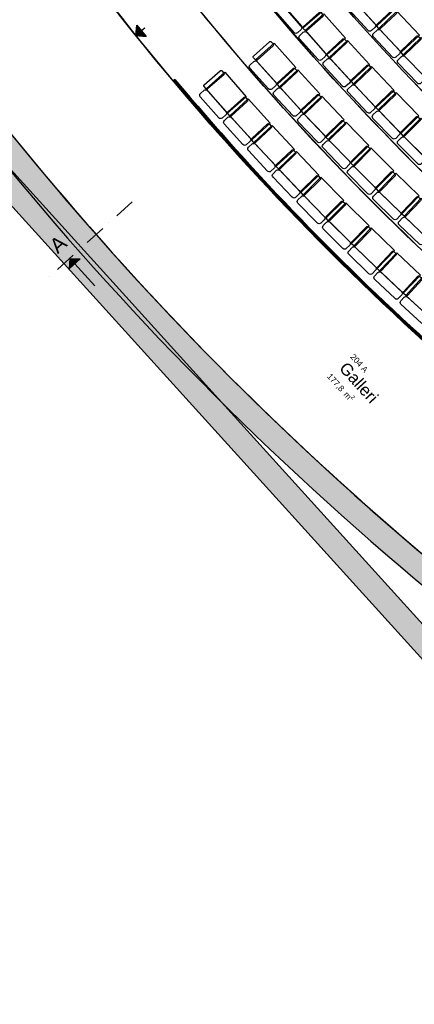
# Model space of a CAD drawing. Header units: millimetres. Extents: x 53483 to 104083, y 64087 to 106750.
# Tile 6 of 14: x 73726 to 80370, y 64087 to 80661. Entities that reach past the tile are written whole.
import ezdxf
from ezdxf.enums import TextEntityAlignment as Align

# ---------------------------------------------------------------- set-up
doc = ezdxf.new("R2010")
doc.units = ezdxf.units.MM
doc.header["$LTSCALE"] = 0.5
doc.header["$MEASUREMENT"] = 0
doc.linetypes.add('PLINE', pattern=[0])
doc.linetypes.add('Prikk & stiplet', pattern=[1340.555525, 705.555534, -352.777767, 0, -282.222223])
for name, color, linetype in [('000 2D grafikk(Nye konstruksjoner)', 7, 'Continuous'), ('23-- Yttervegger', 7, 'Continuous'), ('23-- Yttervegger (Skravur)', 7, 'Continuous'), ('241- Bærende innervegger', 7, 'Continuous'), ('241- Bærende innervegger (Skravur)', 7, 'Continuous'), ('253- Oppforet gulv_ påstøp(Nye konstruksjoner)', 7, 'Continuous'), ('27-- Fast inventar(Nye konstruksjoner)', 7, 'Continuous'), ('287- Andre rekkverk_ håndlister og fendere(Nye konstruksjoner)', 7, 'Continuous'), ('838- Annen tekst', 7, 'Continuous'), ('862- M___Nettoareal(Nye konstruksjoner)', 7, 'Continuous'), ('862- M___Nettoareal(Polylinje)(Nye konstruksjoner)', 7, 'Continuous'), ('862- M___Nettoareal(Tekst)(Nye konstruksjoner)', 7, 'Continuous')]:
    doc.layers.add(name, color=color, linetype=linetype)
doc.styles.add('GENERATED_STYLE_1', font='arial.ttf')
pattern_1 = [(0, (0, 0), (0, 86.60254), [0, -50]), (0, (25, 43.3), (0, 86.60254), [0, -50])]

# ---------------------------------------------------------------- blocks, each defined once
blk = doc.blocks.new('Galleri_204 A_1', base_point=(79390, 74565))
at = {"layer": '862- M___Nettoareal(Polylinje)(Nye konstruksjoner)', "flags": 128}
blk.add_lwpolyline([(85405, 67992), (87309, 66789), (93000, 74307, 0.161613), (89135, 75947, -0.072333), (80702, 83513, 0.195187), (78883, 87077), (71981, 80819, 0.088946)], format="xyb", close=True, dxfattribs=at)
at = {"layer": '862- M___Nettoareal(Tekst)(Nye konstruksjoner)', "insert": (78989, 74737), "char_height": 100, "attachment_point": 1, "rotation": 312.1619, "style": 'GENERATED_STYLE_1'}
blk.add_mtext('\\A1;{\\pql;\\pt0,12050;\\fArial|b0|i0|c0|p0;\\W1.000000;177,8\\fArial|b0|i0|c0|p0;\\W1.000000;\\A1{\\H.66x;\\S^  ;}\\fArial|b0|i0|c0|p0;\\W1.000000; m\\fArial|b0|i0|c0|p0;\\W1.000000;\\A1{\\H.66x;\\S2^  ;}}', dxfattribs=at)
at = {"layer": '862- M___Nettoareal(Tekst)(Nye konstruksjoner)', "style": 'GENERATED_STYLE_1'}
for tag, height, p in [('ROOM_NUMBER', 100, (79357, 75047)), ('ROOM_NAME', 200, (79240, 74918)), ('DUMMY_861', 100, (79592, 74810)), ('DUMMY_863', 100, (79007, 74753)), ('DUMMY_862', 200, (79772, 74377))]:
    blk.add_attdef(tag, text='', height=height, rotation=312.1619, dxfattribs=at).set_placement(p, align=Align.TOP_LEFT)
blk = doc.blocks.new('Auditoriestollayout[9]', base_point=(89008, 75100))
at = {"layer": '27-- Fast inventar(Nye konstruksjoner)', "linetype": 'PLINE', "flags": 128}
for points in [[(79676, 81247), (80047, 80842), (79738, 80558), (79366, 80964)], [(78450, 81210), (78811, 80795), (78495, 80519), (78133, 80934)], [(78844, 80758), (79211, 80348), (78898, 80068), (78531, 80478)], [(80078, 80803), (80455, 80402), (80149, 80114), (79772, 80515)], [(78009, 80265), (78376, 79856), (78064, 79575), (77696, 79984)], [(79244, 80311), (79617, 79906), (79308, 79622), (78935, 80027)], [(80487, 80363), (80869, 79968), (80567, 79676), (80185, 80071)], [(77178, 79776), (77541, 79363), (77226, 79086), (76863, 79498)], [(78407, 79817), (78780, 79413), (78472, 79128), (78099, 79532)], [(79651, 79870), (80029, 79470), (79724, 79182), (79346, 79582)], [(80063, 79435), (80446, 79040), (80145, 78747), (79762, 79142)], [(77575, 79326), (77943, 78918), (77632, 78637), (77263, 79045)], [(78811, 79374), (79190, 78975), (78885, 78686), (78507, 79084)], [(79222, 78936), (79606, 78542), (79305, 78249), (78921, 78643)], [(80481, 79005), (80870, 78616), (80573, 78319), (80184, 78708)], [(77977, 78881), (78351, 78478), (78043, 78193), (77669, 78596)], [(78385, 78442), (78765, 78044), (78460, 77754), (78081, 78152)], [(79638, 78504), (80027, 78115), (79730, 77818), (79341, 78207)], [(80059, 78078), (80454, 77694), (80161, 77393), (79767, 77777)], [(78799, 78008), (79184, 77615), (78883, 77321), (78499, 77714)], [(79219, 77579), (79608, 77191), (79312, 76894), (78922, 77282)], [(80487, 77657), (80886, 77279), (80597, 76974), (80198, 77352)], [(79644, 77156), (80038, 76773), (79746, 76472), (79351, 76855)], [(80074, 76739), (80474, 76361), (80185, 76056), (79786, 76434)], [(80510, 76327), (80915, 75954), (80630, 75645), (80226, 76018)]]:
    blk.add_lwpolyline(points, close=True, dxfattribs=at)
for points in [[(78103, 80908, -0.414214), (78160, 80904), (78468, 80549, -0.414214), (78464, 80493), (78402, 80439, -0.414214), (78346, 80443), (78037, 80797, -0.414214), (78041, 80854)], [(79337, 80937, -0.414214), (79393, 80934), (79711, 80588, -0.414214), (79708, 80531), (79647, 80476, -0.414214), (79591, 80478), (79273, 80825, -0.414214), (79276, 80881)], [(78768, 80783, -0.414214), (78796, 80782), (78829, 80744, -0.414214), (78828, 80716), (78559, 80476, -0.414214), (78531, 80478), (78498, 80515, -0.414214), (78499, 80543)], [(80001, 80826, -0.414214), (80029, 80825), (80064, 80789, -0.414214), (80063, 80761), (79801, 80514, -0.414214), (79772, 80515), (79738, 80551, -0.414214), (79739, 80579)], [(78501, 80451, -0.414214), (78558, 80448), (78871, 80098, -0.414214), (78868, 80041), (78807, 79986, -0.414214), (78750, 79989), (78437, 80340, -0.414214), (78440, 80396)], [(79743, 80487, -0.414214), (79800, 80486), (80122, 80143, -0.414214), (80120, 80087), (80060, 80030, -0.414214), (80004, 80032), (79682, 80374, -0.414214), (79683, 80431)], [(80409, 80386, -0.414214), (80437, 80385), (80472, 80350, -0.414214), (80472, 80321), (80213, 80071, -0.414214), (80185, 80071), (80150, 80107, -0.414214), (80150, 80135)], [(77932, 80290, -0.414214), (77960, 80289), (77994, 80252, -0.414214), (77992, 80223), (77725, 79982, -0.414214), (77696, 79984), (77663, 80021, -0.414214), (77664, 80049)], [(79168, 80336, -0.414214), (79196, 80334), (79230, 80298, -0.414214), (79229, 80269), (78964, 80026, -0.414214), (78935, 80027), (78902, 80064, -0.414214), (78903, 80092)], [(80156, 80043, -0.414214), (80213, 80043), (80540, 79705, -0.414214), (80539, 79648), (80480, 79591, -0.414214), (80423, 79592), (80096, 79930, -0.414214), (80097, 79986)], [(77667, 79957, -0.414214), (77723, 79954), (78038, 79605, -0.414214), (78035, 79548), (77973, 79493, -0.414214), (77917, 79496), (77602, 79846, -0.414214), (77605, 79902)], [(78906, 80000, -0.414214), (78962, 79997), (79281, 79652, -0.414214), (79278, 79595), (79218, 79539, -0.414214), (79161, 79542), (78843, 79887, -0.414214), (78845, 79944)], [(79574, 79893, -0.414214), (79602, 79893), (79636, 79856, -0.414214), (79635, 79828), (79374, 79581, -0.414214), (79346, 79582), (79311, 79618, -0.414214), (79312, 79646)], [(77102, 79802, -0.414214), (77130, 79800), (77163, 79763, -0.414214), (77161, 79735), (76891, 79497, -0.414214), (76863, 79498), (76830, 79536, -0.414214), (76832, 79564)], [(78330, 79841, -0.414214), (78358, 79840), (78392, 79803, -0.414214), (78391, 79775), (78127, 79530, -0.414214), (78099, 79532), (78065, 79568, -0.414214), (78066, 79597)], [(79317, 79554, -0.414214), (79373, 79552), (79696, 79211, -0.414214), (79694, 79154), (79635, 79098, -0.414214), (79578, 79099), (79255, 79441, -0.414214), (79257, 79497)], [(76833, 79472, -0.414214), (76889, 79468), (77200, 79116, -0.414214), (77196, 79059), (77134, 79005, -0.414214), (77078, 79008), (76767, 79361, -0.414214), (76771, 79418)], [(78069, 79504, -0.414214), (78126, 79502), (78445, 79157, -0.414214), (78442, 79100), (78382, 79045, -0.414214), (78325, 79047), (78006, 79392, -0.414214), (78009, 79448)], [(78734, 79397, -0.414214), (78762, 79396), (78797, 79360, -0.414214), (78796, 79332), (78535, 79084, -0.414214), (78507, 79084), (78472, 79121, -0.414214), (78473, 79149)], [(79986, 79457, -0.414214), (80014, 79456), (80049, 79421, -0.414214), (80048, 79392), (79790, 79141, -0.414214), (79762, 79142), (79727, 79178, -0.414214), (79727, 79206)], [(77498, 79351, -0.414214), (77526, 79350), (77560, 79313, -0.414214), (77558, 79285), (77291, 79043, -0.414214), (77263, 79045), (77230, 79082, -0.414214), (77231, 79110)], [(78478, 79057, -0.414214), (78534, 79055), (78858, 78715, -0.414214), (78856, 78658), (78797, 78601, -0.414214), (78740, 78603), (78417, 78944, -0.414214), (78418, 79000)], [(79733, 79114, -0.414214), (79790, 79113), (80117, 78776, -0.414214), (80116, 78720), (80057, 78662, -0.414214), (80001, 78663), (79673, 79000, -0.414214), (79674, 79057)], [(77233, 79018, -0.414214), (77290, 79015), (77605, 78666, -0.414214), (77602, 78610), (77541, 78554, -0.414214), (77485, 78557), (77169, 78906, -0.414214), (77172, 78962)], [(77900, 78906, -0.414214), (77928, 78905), (77962, 78868, -0.414214), (77961, 78840), (77697, 78595, -0.414214), (77669, 78596), (77635, 78632, -0.414214), (77636, 78661)], [(79144, 78958, -0.414214), (79172, 78958), (79207, 78922, -0.414214), (79207, 78894), (78949, 78643, -0.414214), (78921, 78643), (78886, 78679, -0.414214), (78886, 78707)], [(80404, 79026, -0.414214), (80432, 79026), (80467, 78991, -0.414214), (80467, 78962), (80212, 78708, -0.414214), (80184, 78708), (80149, 78743, -0.414214), (80149, 78772)], [(77640, 78569, -0.414214), (77696, 78566), (78016, 78222, -0.414214), (78014, 78165), (77954, 78109, -0.414214), (77897, 78112), (77577, 78456, -0.414214), (77579, 78513)], [(78892, 78615, -0.414214), (78949, 78614), (79277, 78278, -0.414214), (79276, 78221), (79217, 78164, -0.414214), (79161, 78164), (78833, 78501, -0.414214), (78833, 78558)], [(80156, 78680, -0.414214), (80212, 78680), (80544, 78347, -0.414214), (80544, 78290), (80486, 78232, -0.414214), (80430, 78232), (80097, 78565, -0.414214), (80097, 78621)], [(78308, 78465, -0.414214), (78336, 78464), (78371, 78428, -0.414214), (78370, 78400), (78109, 78152, -0.414214), (78081, 78152), (78047, 78189, -0.414214), (78047, 78217)], [(79560, 78525, -0.414214), (79588, 78525), (79624, 78490, -0.414214), (79624, 78462), (79369, 78207, -0.414214), (79341, 78207), (79305, 78242, -0.414214), (79305, 78271)], [(78052, 78125, -0.414214), (78109, 78123), (78433, 77783, -0.414214), (78431, 77727), (78372, 77670, -0.414214), (78315, 77671), (77991, 78011, -0.414214), (77992, 78068)], [(79313, 78179, -0.414214), (79369, 78179), (79702, 77846, -0.414214), (79702, 77790), (79643, 77732, -0.414214), (79587, 77732), (79254, 78064, -0.414214), (79254, 78120)], [(79981, 78098, -0.414214), (80010, 78098), (80045, 78063, -0.414214), (80046, 78035), (79795, 77777, -0.414214), (79767, 77777), (79731, 77811, -0.414214), (79730, 77840)], [(78722, 78030, -0.414214), (78750, 78030), (78785, 77994, -0.414214), (78784, 77966), (78527, 77714, -0.414214), (78499, 77714), (78464, 77750, -0.414214), (78464, 77778)], [(79739, 77748, -0.414214), (79795, 77749), (80132, 77421, -0.414214), (80133, 77364), (80076, 77305, -0.414214), (80019, 77305), (79682, 77632, -0.414214), (79681, 77689)], [(78470, 77686, -0.414214), (78527, 77686), (78855, 77350, -0.414214), (78855, 77293), (78796, 77236, -0.414214), (78739, 77236), (78411, 77572, -0.414214), (78411, 77629)], [(79141, 77601, -0.414214), (79169, 77601), (79204, 77565, -0.414214), (79205, 77537), (78950, 77282, -0.414214), (78922, 77282), (78887, 77317, -0.414214), (78887, 77346)], [(80408, 77676, -0.414214), (80437, 77677), (80473, 77642, -0.414214), (80474, 77614), (80226, 77353, -0.414214), (80198, 77352), (80162, 77386, -0.414214), (80161, 77415)], [(78894, 77254, -0.414214), (78951, 77254), (79283, 76922, -0.414214), (79284, 76865), (79225, 76807, -0.414214), (79169, 76807), (78836, 77139, -0.414214), (78836, 77195)], [(80170, 77323, -0.414214), (80227, 77324), (80568, 77001, -0.414214), (80570, 76945), (80513, 76885, -0.414214), (80457, 76883), (80115, 77206, -0.414214), (80114, 77263)], [(79566, 77176, -0.414214), (79594, 77177), (79630, 77142, -0.414214), (79630, 77114), (79379, 76855, -0.414214), (79351, 76855), (79315, 76890, -0.414214), (79315, 76918)], [(79323, 76826, -0.414214), (79380, 76827), (79717, 76500, -0.414214), (79718, 76443), (79661, 76384, -0.414214), (79604, 76383), (79267, 76711, -0.414214), (79266, 76767)], [(79996, 76758, -0.414214), (80024, 76759), (80061, 76724, -0.414214), (80061, 76696), (79814, 76435, -0.414214), (79786, 76434), (79749, 76468, -0.414214), (79749, 76496)], [(79758, 76405, -0.414214), (79815, 76406), (80156, 76083, -0.414214), (80158, 76027), (80101, 75967, -0.414214), (80045, 75965), (79703, 76288, -0.414214), (79702, 76345)], [(80432, 76345, -0.414214), (80460, 76346), (80497, 76312, -0.414214), (80498, 76284), (80254, 76019, -0.414214), (80226, 76018), (80189, 76052, -0.414214), (80188, 76080)], [(80199, 75989, -0.414214), (80255, 75991), (80601, 75673, -0.414214), (80603, 75616), (80547, 75555, -0.414214), (80491, 75553), (80145, 75872, -0.414214), (80143, 75928)]]:
    blk.add_lwpolyline(points, format="xyb", close=True, dxfattribs=at)

msp = doc.modelspace()

# ---------------------------------------------------------------- hatches: boundary and pattern name
at = {"layer": '000 2D grafikk(Nye konstruksjoner)', "linetype": 'Continuous'}
msp.add_hatch(color=256, dxfattribs=at).paths.add_polyline_path([(75681, 80395), (75857, 80375), (75700, 80570)])
at = {"layer": '23-- Yttervegger (Skravur)', "linetype": 'Continuous'}
h = msp.add_hatch(dxfattribs=at)
h.set_pattern_fill('Eksisterende_konstruksjon', color=256, style=0, pattern_type=2)
h.set_pattern_definition(pattern_1)
h.paths.add_polyline_path([(85738, 64713), (71521, 80402), (71225, 80134), (85492, 64388)])
at = {"layer": '241- Bærende innervegger (Skravur)', "linetype": 'Continuous'}
h = msp.add_hatch(dxfattribs=at)
h.set_pattern_fill('Eksisterende_konstruksjon', color=256, style=0, pattern_type=2)
h.set_pattern_definition(pattern_1)
h.paths.add_polyline_path([(71657, 80583, 0.099545), (87066, 66468), (87309, 66789, -0.099747), (71981, 80819)])
at = {"layer": '838- Annen tekst', "linetype": 'Continuous'}
msp.add_hatch(color=256, dxfattribs=at).paths.add_polyline_path([(74569, 76642), (74560, 76466), (74745, 76634)])

# ---------------------------------------------------------------- linework, layer by layer
at = {"layer": '000 2D grafikk(Nye konstruksjoner)', "linetype": 'PLINE'}
for p, q in [((75681, 80395), (75700, 80570)), ((75700, 80570), (75857, 80375)), ((75681, 80395), (75857, 80375)), ((75834, 80517), (75778, 80473))]:
    msp.add_line(p, q, dxfattribs=at)
at = {"layer": '23-- Yttervegger', "linetype": 'PLINE', "flags": 128}
for points in [[(70956, 80430), (85765, 64087)], [(85738, 64713), (71521, 80402)]]:
    msp.add_lwpolyline(points, dxfattribs=at)
at = {"layer": '241- Bærende innervegger', "linetype": 'PLINE'}
for radius, end in [(52600, 238.9248), (53000, 238.879)]:
    msp.add_arc((114459, 111840), radius, 216.14, end, dxfattribs=at)
at = {"layer": '253- Oppforet gulv_ påstøp(Nye konstruksjoner)', "linetype": 'PLINE', "flags": 128}
for points in [[(78188, 83604, 0.09125), (89592, 73400), (90178, 74156, -0.095018), (78880, 84255)], [(77494, 82951, 0.092284), (89006, 72643), (89592, 73400, -0.09125), (78188, 83604)], [(76801, 82300, 0.091457), (88421, 71888), (89007, 72644, -0.092246), (77494, 82951)], [(73373, 78995, 0.088676), (87309, 66789), (89081, 69129, -0.100842), (75294, 80883), (75251, 80843), (73748, 82435), (73720, 82465), (73196, 81991), (73231, 81952), (71981, 80819)], [(76099, 81640, 0.090432), (87840, 71137), (88422, 71889, -0.091916), (76801, 82300)], [(75294, 80883, 0.0888), (87159, 70257), (87840, 71137, -0.090039), (76099, 81640)]]:
    msp.add_lwpolyline(points, format="xyb", close=True, dxfattribs=at)
at = {"layer": '287- Andre rekkverk_ håndlister og fendere(Nye konstruksjoner)', "linetype": 'PLINE'}
for p, q in [((76340, 79655), (76321, 79639)), ((76336, 79652), (76324, 79642)), ((76333, 79649), (76327, 79644))]:
    msp.add_line(p, q, dxfattribs=at)
for radius, start, end in [(45076, 220.022, 236.1398), (45072, 220.022, 236.1398), (45068, 220.022, 221.2618), (45060, 220.022, 221.2618), (45056, 220.022, 236.1398), (45051, 220.022, 236.1398), (45068, 221.2618, 222.5016), (45060, 221.2618, 222.5016), (45068, 222.5016, 223.7415), (45060, 222.5016, 223.7415), (45068, 223.7415, 224.9813), (45060, 223.7415, 224.9813), (45068, 224.9813, 226.2211), (45060, 224.9813, 226.2211), (45068, 226.2211, 227.461), (45060, 226.2211, 227.461)]:
    msp.add_arc((110840, 108627), radius, start, end, dxfattribs=at)
at = {"layer": '838- Annen tekst', "linetype": 'Prikk & stiplet'}
msp.add_line((75621, 77595), (74194, 76303), dxfattribs=at)
at = {"layer": '838- Annen tekst', "linetype": 'PLINE'}
for p, q in [((74569, 76642), (74560, 76466)), ((74745, 76634), (74560, 76466)), ((74569, 76642), (74745, 76634)), ((74990, 76178), (74653, 76550))]:
    msp.add_line(p, q, dxfattribs=at)

# ---------------------------------------------------------------- block references
at = {"layer": '27-- Fast inventar(Nye konstruksjoner)', "linetype": 'PLINE'}
msp.add_blockref('Auditoriestollayout[9]', (89008, 75100), dxfattribs=at)
at = {"layer": '862- M___Nettoareal(Nye konstruksjoner)', "linetype": 'Continuous'}
ref = msp.add_blockref('Galleri_204 A_1', (79390, 74565), dxfattribs=at)
ref.add_attrib('ROOM_NAME', 'Galleri', dxfattribs={"layer": '862- M___Nettoareal(Tekst)(Nye konstruksjoner)', "color": 7, "height": 200, "rotation": 312.1619, "style": 'GENERATED_STYLE_1'}).set_placement((79240, 74918), align=Align.TOP_LEFT)
ref.add_attrib('ROOM_NUMBER', '204 A', dxfattribs={"layer": '862- M___Nettoareal(Tekst)(Nye konstruksjoner)', "color": 7, "height": 100, "rotation": 312.1619, "style": 'GENERATED_STYLE_1'}).set_placement((79357, 75047), align=Align.TOP_LEFT)

# ---------------------------------------------------------------- texts
at = {"layer": '838- Annen tekst', "linetype": 'Continuous', "insert": (74202, 76899), "char_height": 250, "attachment_point": 1, "rotation": 41.1619, "style": 'GENERATED_STYLE_1'}
msp.add_mtext('\\A1;{\\pql;\\fArial|b0|i0|c0|p0;\\W1.000000;A}', dxfattribs=at)

doc.saveas('drawing.dxf')
